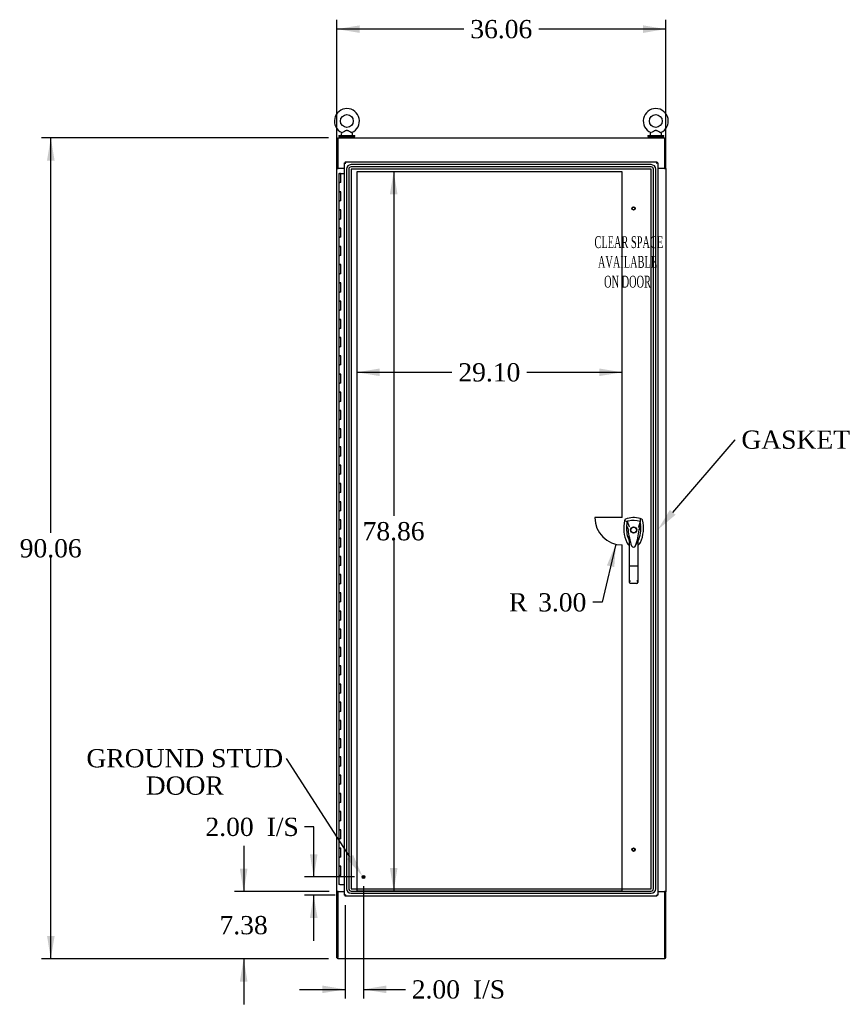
# Model space of a CAD drawing. Header units: inches. Extents: x 2 to 538, y -2 to 358.
# Tile 4 of 10: x 109 to 199, y 128 to 236. Entities that reach past the tile are written whole.
import ezdxf
from ezdxf import colors
from ezdxf.entities.mleader import LeaderData, LeaderLine
from ezdxf.enums import TextEntityAlignment as Align
from ezdxf.lldxf.tags import DXFTag
from ezdxf.math import Vec2, Vec3

# ---------------------------------------------------------------- set-up
doc = ezdxf.new("R2010")
doc.units = ezdxf.units.IN
doc.header["$MEASUREMENT"] = 0
for name, color, linetype in [('COM54746-78', 7, 'Continuous'), ('COM56675-2', 7, 'Continuous'), ('COM70220', 7, 'Continuous'), ('COM71199-6', 7, 'Continuous'), ('COM71207-9', 7, 'Continuous'), ('COM71208-9', 7, 'Continuous'), ('COM71209-10', 7, 'Continuous'), ('Default', 7, 'Continuous'), ('DV1_Default', 7, 'Continuous'), ('HAN13068', 7, 'Continuous'), ('SCS86414', 7, 'Continuous'), ('STD26122', 7, 'Continuous'), ('STD26258', 7, 'Continuous'), ('WAF25377', 7, 'Continuous'), ('WAM254785', 7, 'Continuous')]:
    doc.layers.add(name, color=color, linetype=linetype)
doc.styles.add('SEACAD_Times_New_Roman', font='times.ttf')
tags = doc.linetypes.add('HIDDEN2', pattern=[0.1875, 0.125, -0.0625]).pattern_tags.tags
tags[6:7] = [DXFTag(74, 4), DXFTag(75, 0), DXFTag(340, '0'), DXFTag(46, 0.0), DXFTag(50, 0.0), DXFTag(44, 0.0), DXFTag(45, 0.0)]
tags[4:5] = [DXFTag(74, 4), DXFTag(75, 0), DXFTag(340, '0'), DXFTag(46, 0.0), DXFTag(50, 0.0), DXFTag(44, 0.0), DXFTag(45, 0.0)]
doc.dimstyles.new('HAMMOND_(STH_-_540x360)', dxfattribs={"dimtxt": 2, "dimasz": 2.5, "dimexe": 1, "dimexo": 1, "dimgap": 0.5, "dimtad": 0, "dimtih": 1, "dimtoh": 1, "dimzin": 0, "dimdsep": 46, "dimtxsty": 'SEACAD_Times_New_Roman', "dimblk1": '_SE_FILLED', "dimblk2": '_SE_FILLED', "dimsah": 1, "dimcen": 1, "dimadec": 0, "dimazin": 0, "dimtfac": 0.8, "dimtofl": 0, "dimtmove": 0, "dimatfit": 3, "dimfxl": 1, "dimtolj": 1, "dimtzin": 0, "dimarcsym": 0})

# ---------------------------------------------------------------- blocks, each defined once
blk = doc.blocks.new('SE')
at = {"layer": 'COM54746-78', "color": 7, "linetype": 'Continuous'}
for p, q in [((143.53, 218.86), (143.76, 218.86)), ((143.53, 218.86), (143.53, 217.86)), ((143.58, 218.87), (143.58, 218.9)), ((143.58, 218.9), (143.63, 218.9)), ((143.63, 218.87), (143.58, 218.87)), ((143.6, 218.87), (143.6, 218.86)), ((143.63, 218.9), (143.66, 218.9)), ((143.63, 218.87), (143.66, 218.87)), ((143.66, 218.9), (143.71, 218.9)), ((143.71, 218.87), (143.66, 218.87)), ((143.7, 218.86), (143.7, 218.87)), ((143.71, 218.9), (143.71, 218.87)), ((143.76, 218.86), (144.13, 218.86)), ((143.76, 217.86), (143.76, 218.86)), ((143.53, 217.86), (143.65, 217.86)), ((143.53, 217.86), (143.53, 216.86)), ((143.65, 217.86), (143.53, 217.86)), ((143.76, 217.86), (143.65, 217.86)), ((143.53, 216.86), (143.65, 216.86)), ((143.65, 216.86), (143.53, 216.86)), ((143.53, 216.86), (143.53, 215.86)), ((143.76, 216.86), (143.65, 216.86)), ((143.76, 215.86), (143.76, 216.86)), ((143.53, 215.86), (143.65, 215.86)), ((143.53, 215.86), (143.53, 214.86)), ((143.65, 215.86), (143.53, 215.86)), ((143.76, 215.86), (143.65, 215.86)), ((143.53, 214.86), (143.65, 214.86)), ((143.65, 214.86), (143.53, 214.86)), ((143.53, 214.86), (143.53, 213.86)), ((143.53, 213.86), (143.65, 213.86)), ((143.53, 213.86), (143.53, 212.86)), ((143.65, 213.86), (143.53, 213.86)), ((143.76, 214.86), (143.65, 214.86)), ((143.76, 213.86), (143.65, 213.86)), ((143.76, 213.86), (143.76, 214.86)), ((143.53, 212.86), (143.65, 212.86)), ((143.65, 212.86), (143.53, 212.86)), ((143.53, 212.86), (143.53, 211.86)), ((143.76, 212.86), (143.65, 212.86)), ((143.76, 211.86), (143.76, 212.86)), ((143.53, 211.86), (143.65, 211.86)), ((143.53, 211.86), (143.53, 210.86)), ((143.65, 211.86), (143.53, 211.86)), ((143.76, 211.86), (143.65, 211.86)), ((143.53, 210.86), (143.65, 210.86)), ((143.65, 210.86), (143.53, 210.86)), ((143.53, 210.86), (143.53, 209.86)), ((143.76, 210.86), (143.65, 210.86)), ((143.76, 209.86), (143.76, 210.86)), ((143.53, 209.86), (143.65, 209.86)), ((143.53, 209.86), (143.53, 208.86)), ((143.65, 209.86), (143.53, 209.86)), ((143.76, 209.86), (143.65, 209.86)), ((143.53, 208.86), (143.65, 208.86)), ((143.65, 208.86), (143.53, 208.86)), ((143.53, 208.86), (143.53, 207.86)), ((143.76, 208.86), (143.65, 208.86)), ((143.76, 207.86), (143.76, 208.86)), ((143.53, 207.86), (143.65, 207.86)), ((143.53, 207.86), (143.53, 206.86)), ((143.65, 207.86), (143.53, 207.86)), ((143.76, 207.86), (143.65, 207.86)), ((143.53, 206.86), (143.65, 206.86)), ((143.65, 206.86), (143.53, 206.86)), ((143.53, 206.86), (143.53, 205.86)), ((143.76, 206.86), (143.65, 206.86)), ((143.76, 205.86), (143.76, 206.86)), ((143.53, 205.86), (143.65, 205.86)), ((143.53, 205.86), (143.53, 204.86)), ((143.65, 205.86), (143.53, 205.86)), ((143.76, 205.86), (143.65, 205.86)), ((143.53, 204.86), (143.65, 204.86)), ((143.65, 204.86), (143.53, 204.86)), ((143.53, 204.86), (143.53, 203.86)), ((143.76, 204.86), (143.65, 204.86)), ((143.76, 203.86), (143.76, 204.86)), ((143.53, 203.86), (143.65, 203.86)), ((143.53, 203.86), (143.53, 202.86)), ((143.65, 203.86), (143.53, 203.86)), ((143.76, 203.86), (143.65, 203.86)), ((143.53, 202.86), (143.65, 202.86)), ((143.65, 202.86), (143.53, 202.86)), ((143.53, 202.86), (143.53, 201.86)), ((143.76, 202.86), (143.65, 202.86)), ((143.76, 201.86), (143.76, 202.86)), ((143.53, 201.86), (143.65, 201.86)), ((143.53, 201.86), (143.53, 200.86)), ((143.65, 201.86), (143.53, 201.86)), ((143.76, 201.86), (143.65, 201.86)), ((143.53, 200.86), (143.65, 200.86)), ((143.65, 200.86), (143.53, 200.86)), ((143.53, 200.86), (143.53, 199.86)), ((143.53, 199.86), (143.65, 199.86)), ((143.53, 199.86), (143.53, 198.86)), ((143.65, 199.86), (143.53, 199.86)), ((143.76, 200.86), (143.65, 200.86)), ((143.76, 199.86), (143.65, 199.86)), ((143.76, 199.86), (143.76, 200.86)), ((143.53, 198.86), (143.65, 198.86)), ((143.65, 198.86), (143.53, 198.86)), ((143.53, 198.86), (143.53, 197.86)), ((143.76, 198.86), (143.65, 198.86)), ((143.76, 197.86), (143.76, 198.86)), ((143.53, 197.86), (143.65, 197.86)), ((143.53, 197.86), (143.53, 196.86)), ((143.65, 197.86), (143.53, 197.86)), ((143.76, 197.86), (143.65, 197.86)), ((143.53, 196.86), (143.65, 196.86)), ((143.65, 196.86), (143.53, 196.86)), ((143.53, 196.86), (143.53, 195.86)), ((143.76, 196.86), (143.65, 196.86)), ((143.76, 195.86), (143.76, 196.86)), ((143.53, 195.86), (143.65, 195.86)), ((143.53, 195.86), (143.53, 194.86)), ((143.65, 195.86), (143.53, 195.86)), ((143.76, 195.86), (143.65, 195.86)), ((143.53, 194.86), (143.65, 194.86)), ((143.65, 194.86), (143.53, 194.86)), ((143.53, 194.86), (143.53, 193.86)), ((143.76, 194.86), (143.65, 194.86)), ((143.76, 193.86), (143.76, 194.86)), ((143.53, 193.86), (143.65, 193.86)), ((143.53, 193.86), (143.53, 192.86)), ((143.65, 193.86), (143.53, 193.86)), ((143.76, 193.86), (143.65, 193.86)), ((143.53, 192.86), (143.65, 192.86)), ((143.65, 192.86), (143.53, 192.86)), ((143.53, 192.86), (143.53, 191.86)), ((143.76, 192.86), (143.65, 192.86)), ((143.76, 191.86), (143.76, 192.86)), ((143.53, 191.86), (143.65, 191.86)), ((143.53, 191.86), (143.53, 190.86)), ((143.65, 191.86), (143.53, 191.86)), ((143.76, 191.86), (143.65, 191.86)), ((143.53, 190.86), (143.65, 190.86)), ((143.65, 190.86), (143.53, 190.86)), ((143.53, 190.86), (143.53, 189.86)), ((143.76, 190.86), (143.65, 190.86)), ((143.76, 189.86), (143.76, 190.86)), ((143.53, 189.86), (143.65, 189.86)), ((143.53, 189.86), (143.53, 188.86)), ((143.65, 189.86), (143.53, 189.86)), ((143.76, 189.86), (143.65, 189.86)), ((143.53, 188.86), (143.65, 188.86)), ((143.65, 188.86), (143.53, 188.86)), ((143.53, 188.86), (143.53, 187.86)), ((143.76, 188.86), (143.65, 188.86)), ((143.76, 187.86), (143.76, 188.86)), ((143.53, 187.86), (143.65, 187.86)), ((143.53, 187.86), (143.53, 186.86)), ((143.65, 187.86), (143.53, 187.86)), ((143.53, 186.86), (143.65, 186.86)), ((143.65, 186.86), (143.53, 186.86)), ((143.53, 186.86), (143.53, 185.86)), ((143.76, 187.86), (143.65, 187.86)), ((143.76, 186.86), (143.65, 186.86)), ((143.76, 185.86), (143.76, 186.86)), ((143.53, 185.86), (143.65, 185.86)), ((143.53, 185.86), (143.53, 184.86)), ((143.65, 185.86), (143.53, 185.86)), ((143.76, 185.86), (143.65, 185.86)), ((143.53, 184.86), (143.65, 184.86)), ((143.65, 184.86), (143.53, 184.86)), ((143.53, 184.86), (143.53, 183.86)), ((143.76, 184.86), (143.65, 184.86)), ((143.76, 183.86), (143.76, 184.86)), ((143.53, 183.86), (143.65, 183.86)), ((143.53, 183.86), (143.53, 182.86)), ((143.65, 183.86), (143.53, 183.86)), ((143.76, 183.86), (143.65, 183.86)), ((143.53, 182.86), (143.65, 182.86)), ((143.65, 182.86), (143.53, 182.86)), ((143.53, 182.86), (143.53, 181.86)), ((143.76, 182.86), (143.65, 182.86)), ((143.76, 181.86), (143.76, 182.86)), ((143.53, 181.86), (143.65, 181.86)), ((143.53, 181.86), (143.53, 180.86)), ((143.65, 181.86), (143.53, 181.86)), ((143.76, 181.86), (143.65, 181.86)), ((143.53, 180.86), (143.65, 180.86)), ((143.65, 180.86), (143.53, 180.86)), ((143.53, 180.86), (143.53, 179.86)), ((143.76, 180.86), (143.65, 180.86)), ((143.76, 179.86), (143.76, 180.86)), ((143.53, 179.86), (143.65, 179.86)), ((143.53, 179.86), (143.53, 178.86)), ((143.65, 179.86), (143.53, 179.86)), ((143.76, 179.86), (143.65, 179.86)), ((143.53, 178.86), (143.65, 178.86)), ((143.65, 178.86), (143.53, 178.86)), ((143.53, 178.86), (143.53, 177.86)), ((143.76, 178.86), (143.65, 178.86)), ((143.76, 177.86), (143.76, 178.86)), ((143.53, 177.86), (143.65, 177.86)), ((143.53, 177.86), (143.53, 176.86)), ((143.65, 177.86), (143.53, 177.86)), ((143.76, 177.86), (143.65, 177.86)), ((143.53, 176.86), (143.65, 176.86)), ((143.65, 176.86), (143.53, 176.86)), ((143.53, 176.86), (143.53, 175.86)), ((143.76, 176.86), (143.65, 176.86)), ((143.76, 175.86), (143.76, 176.86)), ((143.53, 175.86), (143.65, 175.86)), ((143.53, 175.86), (143.53, 174.86)), ((143.65, 175.86), (143.53, 175.86)), ((143.76, 175.86), (143.65, 175.86)), ((143.53, 174.86), (143.65, 174.86)), ((143.65, 174.86), (143.53, 174.86)), ((143.53, 174.86), (143.53, 173.86)), ((143.76, 174.86), (143.65, 174.86)), ((143.76, 173.86), (143.76, 174.86)), ((143.53, 173.86), (143.65, 173.86)), ((143.53, 173.86), (143.53, 172.86)), ((143.65, 173.86), (143.53, 173.86)), ((143.53, 172.86), (143.65, 172.86)), ((143.65, 172.86), (143.53, 172.86)), ((143.53, 172.86), (143.53, 171.86)), ((143.76, 173.86), (143.65, 173.86)), ((143.76, 172.86), (143.65, 172.86)), ((143.76, 171.86), (143.76, 172.86)), ((143.53, 171.86), (143.65, 171.86)), ((143.53, 171.86), (143.53, 170.86)), ((143.65, 171.86), (143.53, 171.86)), ((143.76, 171.86), (143.65, 171.86)), ((143.53, 170.86), (143.65, 170.86)), ((143.65, 170.86), (143.53, 170.86)), ((143.53, 170.86), (143.53, 169.86)), ((143.76, 170.86), (143.65, 170.86)), ((143.76, 169.86), (143.76, 170.86)), ((143.53, 169.86), (143.65, 169.86)), ((143.53, 169.86), (143.53, 168.86)), ((143.65, 169.86), (143.53, 169.86)), ((143.76, 169.86), (143.65, 169.86)), ((143.53, 168.86), (143.65, 168.86)), ((143.65, 168.86), (143.53, 168.86)), ((143.53, 168.86), (143.53, 167.86)), ((143.76, 168.86), (143.65, 168.86)), ((143.76, 167.86), (143.76, 168.86)), ((143.53, 167.86), (143.65, 167.86)), ((143.53, 167.86), (143.53, 166.86)), ((143.65, 167.86), (143.53, 167.86)), ((143.76, 167.86), (143.65, 167.86)), ((143.53, 166.86), (143.65, 166.86)), ((143.65, 166.86), (143.53, 166.86)), ((143.53, 166.86), (143.53, 165.86)), ((143.76, 166.86), (143.65, 166.86)), ((143.76, 165.86), (143.76, 166.86)), ((143.53, 165.86), (143.65, 165.86)), ((143.53, 165.86), (143.53, 164.86)), ((143.65, 165.86), (143.53, 165.86)), ((143.76, 165.86), (143.65, 165.86)), ((143.53, 164.86), (143.65, 164.86)), ((143.65, 164.86), (143.53, 164.86)), ((143.53, 164.86), (143.53, 163.86)), ((143.76, 164.86), (143.65, 164.86)), ((143.76, 163.86), (143.76, 164.86)), ((143.53, 163.86), (143.65, 163.86)), ((143.53, 163.86), (143.53, 162.86)), ((143.65, 163.86), (143.53, 163.86)), ((143.76, 163.86), (143.65, 163.86)), ((143.53, 162.86), (143.65, 162.86)), ((143.65, 162.86), (143.53, 162.86)), ((143.53, 162.86), (143.53, 161.86)), ((143.76, 162.86), (143.65, 162.86)), ((143.76, 161.86), (143.76, 162.86)), ((143.53, 161.86), (143.65, 161.86)), ((143.53, 161.86), (143.53, 160.86)), ((143.65, 161.86), (143.53, 161.86)), ((143.76, 161.86), (143.65, 161.86)), ((143.53, 160.86), (143.65, 160.86)), ((143.65, 160.86), (143.53, 160.86)), ((143.53, 160.86), (143.53, 159.86)), ((143.53, 159.86), (143.65, 159.86)), ((143.53, 159.86), (143.53, 158.86)), ((143.65, 159.86), (143.53, 159.86)), ((143.76, 160.86), (143.65, 160.86)), ((143.76, 159.86), (143.65, 159.86)), ((143.76, 159.86), (143.76, 160.86)), ((143.53, 158.86), (143.65, 158.86)), ((143.65, 158.86), (143.53, 158.86)), ((143.53, 158.86), (143.53, 157.86)), ((143.76, 158.86), (143.65, 158.86)), ((143.76, 157.86), (143.76, 158.86)), ((143.53, 157.86), (143.65, 157.86)), ((143.53, 157.86), (143.53, 156.86)), ((143.65, 157.86), (143.53, 157.86)), ((143.76, 157.86), (143.65, 157.86)), ((143.53, 156.86), (143.65, 156.86)), ((143.65, 156.86), (143.53, 156.86)), ((143.53, 156.86), (143.53, 155.86)), ((143.76, 156.86), (143.65, 156.86)), ((143.76, 155.86), (143.76, 156.86)), ((143.53, 155.86), (143.65, 155.86)), ((143.53, 155.86), (143.53, 154.86)), ((143.65, 155.86), (143.53, 155.86)), ((143.76, 155.86), (143.65, 155.86)), ((143.53, 154.86), (143.65, 154.86)), ((143.65, 154.86), (143.53, 154.86)), ((143.53, 154.86), (143.53, 153.86)), ((143.76, 154.86), (143.65, 154.86)), ((143.76, 153.86), (143.76, 154.86)), ((143.53, 153.86), (143.65, 153.86)), ((143.53, 153.86), (143.53, 152.86)), ((143.65, 153.86), (143.53, 153.86)), ((143.76, 153.86), (143.65, 153.86)), ((143.53, 152.86), (143.65, 152.86)), ((143.65, 152.86), (143.53, 152.86)), ((143.53, 152.86), (143.53, 151.86)), ((143.76, 152.86), (143.65, 152.86)), ((143.76, 151.86), (143.76, 152.86)), ((143.53, 151.86), (143.65, 151.86)), ((143.53, 151.86), (143.53, 150.86)), ((143.65, 151.86), (143.53, 151.86)), ((143.76, 151.86), (143.65, 151.86)), ((143.53, 150.86), (143.65, 150.86)), ((143.65, 150.86), (143.53, 150.86)), ((143.53, 150.86), (143.53, 149.86)), ((143.76, 150.86), (143.65, 150.86)), ((143.76, 149.86), (143.76, 150.86)), ((143.53, 149.86), (143.65, 149.86)), ((143.53, 149.86), (143.53, 148.86)), ((143.65, 149.86), (143.53, 149.86)), ((143.76, 149.86), (143.65, 149.86)), ((143.53, 148.86), (143.65, 148.86)), ((143.65, 148.86), (143.53, 148.86)), ((143.53, 148.86), (143.53, 147.86)), ((143.76, 148.86), (143.65, 148.86)), ((143.76, 147.86), (143.76, 148.86)), ((143.53, 147.86), (143.65, 147.86)), ((143.53, 147.86), (143.53, 146.86)), ((143.65, 147.86), (143.53, 147.86)), ((143.76, 147.86), (143.65, 147.86)), ((143.53, 146.86), (143.65, 146.86)), ((143.65, 146.86), (143.53, 146.86)), ((143.53, 146.86), (143.53, 145.86)), ((143.53, 145.86), (143.65, 145.86)), ((143.53, 145.86), (143.53, 144.86)), ((143.65, 145.86), (143.53, 145.86)), ((143.76, 146.86), (143.65, 146.86)), ((143.76, 145.86), (143.65, 145.86)), ((143.76, 145.86), (143.76, 146.86)), ((143.53, 144.86), (143.65, 144.86)), ((143.65, 144.86), (143.53, 144.86)), ((143.53, 144.86), (143.53, 143.86)), ((143.76, 144.86), (143.65, 144.86)), ((143.76, 143.86), (143.76, 144.86)), ((143.53, 143.86), (143.65, 143.86)), ((143.53, 143.86), (143.53, 142.86)), ((143.65, 143.86), (143.53, 143.86)), ((143.76, 143.86), (143.65, 143.86)), ((143.53, 142.86), (143.65, 142.86)), ((143.65, 142.86), (143.53, 142.86)), ((143.53, 142.86), (143.53, 141.86)), ((143.76, 142.86), (143.65, 142.86)), ((143.76, 141.86), (143.76, 142.86)), ((143.53, 141.86), (143.65, 141.86)), ((143.53, 141.86), (143.53, 140.86)), ((143.65, 141.86), (143.53, 141.86)), ((143.76, 141.86), (143.65, 141.86)), ((143.65, 140.86), (143.53, 140.86)), ((143.65, 140.86), (144.13, 140.86))]:
    blk.add_line(p, q, dxfattribs=at)
at = {"layer": 'COM56675-2', "color": 7, "linetype": 'Continuous'}
for p, q in [((143.41, 222.78), (179.28, 222.78)), ((143.41, 222.78), (143.41, 222.64)), ((143.41, 222.64), (143.41, 219.44)), ((179.28, 222.64), (179.28, 222.78)), ((179.28, 219.44), (179.28, 222.64)), ((143.41, 219.44), (144.13, 219.44)), ((178.51, 219.44), (179.28, 219.44))]:
    blk.add_line(p, q, dxfattribs=at)
at = {"layer": 'COM70220', "color": 7, "linetype": 'HIDDEN2'}
for p, q in [((144.37, 219.33), (144.37, 140.4)), ((144.37, 219.33), (144.37, 140.4)), ((144.62, 219.33), (144.62, 140.4)), ((177.77, 219.83), (144.87, 219.83)), ((177.77, 219.83), (144.87, 219.83)), ((177.77, 219.58), (144.87, 219.58)), ((177.77, 219.33), (144.87, 219.33)), ((144.87, 219.33), (144.87, 140.4)), ((177.77, 219.33), (144.87, 219.33)), ((144.87, 219.33), (144.87, 140.4)), ((177.77, 140.4), (177.77, 219.33)), ((177.77, 140.4), (177.77, 219.33)), ((178.02, 140.4), (178.02, 219.33)), ((178.27, 140.4), (178.27, 219.33)), ((178.27, 140.4), (178.27, 219.33)), ((144.87, 140.4), (177.77, 140.4)), ((144.87, 140.4), (177.77, 140.4)), ((144.87, 140.15), (177.77, 140.15)), ((144.87, 139.9), (177.77, 139.9)), ((144.87, 139.9), (177.77, 139.9))]:
    blk.add_line(p, q, dxfattribs=at)
for centre, radius, start, end in [((144.87, 219.33), 0.5, 90, 180), ((144.87, 219.33), 0.499, 90, 180), ((144.87, 219.33), 0.25, 90, 180), ((144.87, 219.33), 0.001, 90, 180), ((177.77, 219.33), 0.5, 0, 90), ((177.77, 219.33), 0.499, 0, 90), ((177.77, 219.33), 0.25, 0, 90), ((177.77, 219.33), 0.001, 0, 90), ((144.87, 140.4), 0.5, 180, 270), ((144.87, 140.4), 0.499, 180, 270), ((144.87, 140.4), 0.25, 180, 270), ((144.87, 140.4), 0.001, 180, 270), ((177.77, 140.4), 0.5, 270, 360), ((177.77, 140.4), 0.001, 270, 360), ((177.77, 140.4), 0.25, 270, 360), ((177.77, 140.4), 0.499, 270, 360)]:
    blk.add_arc(centre, radius, start, end, dxfattribs=at)
at = {"layer": 'COM71199-6', "color": 7, "linetype": 'Continuous'}
for p, q in [((144.13, 139.69), (144.13, 220.03)), ((144.13, 220.03), (144.19, 220.03)), ((144.23, 220.03), (144.19, 220.03)), ((144.23, 220.13), (178.41, 220.13)), ((144.23, 220.13), (144.23, 220.07)), ((144.23, 220.03), (144.23, 220.07)), ((144.23, 220.03), (144.27, 219.99)), ((144.27, 219.99), (144.27, 219.99)), ((144.27, 219.99), (144.27, 219.99)), ((144.27, 219.99), (144.27, 219.99)), ((144.27, 219.99), (144.27, 219.99)), ((144.27, 219.99), (144.27, 219.99)), ((178.36, 219.99), (178.36, 219.99)), ((178.36, 219.99), (178.36, 219.99)), ((178.36, 219.99), (178.36, 219.99)), ((178.36, 219.99), (178.36, 219.99)), ((178.36, 219.99), (178.36, 219.99)), ((178.38, 220), (178.41, 220.03)), ((178.41, 220.13), (178.41, 220.07)), ((178.41, 220.03), (178.41, 220.07)), ((178.41, 220.03), (178.45, 220.03)), ((178.51, 220.03), (178.45, 220.03)), ((178.51, 220.03), (178.51, 139.69)), ((144.13, 139.69), (144.19, 139.69)), ((144.23, 139.69), (144.19, 139.69)), ((144.26, 139.73), (144.23, 139.69)), ((144.23, 139.69), (144.23, 139.65)), ((144.23, 139.6), (144.23, 139.65)), ((178.41, 139.6), (144.23, 139.6)), ((144.27, 139.74), (144.27, 139.74)), ((144.27, 139.74), (144.27, 139.74)), ((144.27, 139.74), (144.27, 139.74)), ((144.27, 139.74), (144.27, 139.74)), ((178.36, 139.74), (178.36, 139.74)), ((178.36, 139.74), (178.36, 139.74)), ((178.36, 139.74), (178.36, 139.74)), ((178.36, 139.74), (178.36, 139.74)), ((178.37, 139.73), (178.41, 139.69)), ((178.41, 139.69), (178.41, 139.65)), ((178.41, 139.69), (178.45, 139.69)), ((178.41, 139.6), (178.41, 139.65)), ((178.51, 139.69), (178.45, 139.69))]:
    blk.add_line(p, q, dxfattribs=at)
for centre, start, end in [((144.76, 220.96), 238.5613, 243.7633), ((143.3, 219.51), 26.2367, 31.4387), ((179.34, 219.51), 148.5613, 153.7633), ((177.88, 220.96), 296.2367, 301.4387), ((144.76, 138.76), 116.2367, 121.4387), ((143.3, 140.22), 328.5613, 333.7633), ((179.34, 140.22), 206.2367, 211.4387), ((177.88, 138.76), 58.5613, 63.7633)]:
    blk.add_arc(centre, 1.09, start, end, dxfattribs=at)
at = {"layer": 'COM71207-9', "color": 7, "linetype": 'Continuous'}
for p, q in [((143.32, 219.44), (143.32, 222.69)), ((143.32, 222.69), (143.41, 222.69)), ((143.32, 219.41), (143.32, 219.44)), ((143.41, 219.44), (143.32, 219.44)), ((143.32, 140.1), (143.32, 219.41)), ((143.32, 219.41), (143.46, 219.41)), ((143.41, 219.41), (143.41, 219.44)), ((144.13, 219.41), (143.46, 219.41)), ((143.32, 140.1), (143.32, 140.07)), ((143.46, 140.1), (143.32, 140.1)), ((143.32, 140.07), (143.41, 140.07)), ((143.32, 132.82), (143.32, 140.07)), ((143.41, 140.1), (143.41, 140.07)), ((143.46, 140.1), (144.13, 140.1)), ((143.32, 132.82), (143.41, 132.82))]:
    blk.add_line(p, q, dxfattribs=at)
at = {"layer": 'COM71208-9', "color": 7, "linetype": 'Continuous'}
for p, q in [((179.28, 222.69), (179.38, 222.69)), ((179.38, 219.44), (179.38, 222.69)), ((179.24, 219.41), (178.51, 219.41)), ((179.24, 219.41), (179.38, 219.41)), ((179.28, 219.41), (179.28, 219.44)), ((179.38, 219.44), (179.28, 219.44)), ((179.38, 219.41), (179.38, 219.44)), ((179.38, 219.41), (179.38, 140.1)), ((178.51, 140.1), (179.24, 140.1)), ((179.38, 140.1), (179.24, 140.1)), ((179.28, 140.1), (179.28, 140.07)), ((179.28, 140.07), (179.28, 140.07)), ((179.28, 140.07), (179.38, 140.07)), ((179.28, 140.07), (179.38, 140.07)), ((179.38, 140.1), (179.38, 140.07)), ((179.38, 140.07), (179.38, 140.07)), ((179.38, 132.82), (179.38, 140.07)), ((179.28, 132.82), (179.38, 132.82))]:
    blk.add_line(p, q, dxfattribs=at)
at = {"layer": 'COM71209-10', "color": 7, "linetype": 'Continuous'}
for p, q in [((143.41, 140.07), (143.41, 132.87)), ((144.13, 140.07), (143.41, 140.07)), ((179.28, 140.07), (178.51, 140.07)), ((179.28, 132.87), (179.28, 140.07)), ((143.41, 132.72), (143.41, 132.87)), ((179.28, 132.87), (179.28, 132.72)), ((179.28, 132.72), (143.41, 132.72))]:
    blk.add_line(p, q, dxfattribs=at)
at = {"layer": 'DV1_Default', "color": 7, "linetype": 'HIDDEN2'}
for p, q in [((174.59, 219.06), (145.49, 219.06)), ((145.49, 219.06), (145.49, 140.19)), ((174.59, 181.12), (174.59, 219.06)), ((174.59, 181.12), (171.59, 181.12)), ((174.59, 140.19), (174.59, 178.12)), ((145.49, 140.19), (174.59, 140.19))]:
    blk.add_line(p, q, dxfattribs=at)
blk.add_arc((174.59, 181.12), 3, 180, 270, dxfattribs=at)
at = {"layer": 'HAN13068', "color": 7, "linetype": 'Continuous'}
for p, q in [((174.87, 180.87), (174.86, 180.81)), ((174.86, 180.81), (175.14, 180.7)), ((175.14, 180.7), (175.36, 180.13)), ((176.56, 180.7), (176.39, 180.05)), ((176.75, 180.95), (176.57, 181.01)), ((175.24, 179.78), (175.24, 179.78)), ((175.36, 180.13), (175.4, 180.1)), ((176.45, 179.78), (176.45, 179.78)), ((175.39, 175.79), (175.39, 178.76)), ((176.3, 178.76), (176.3, 175.79)), ((176.3, 178.48), (176.33, 178.53)), ((176.33, 178.53), (176.33, 178.53)), ((175.59, 178.12), (175.59, 178.12)), ((176.07, 178), (176.07, 178.01)), ((175.39, 173.98), (175.39, 175.79)), ((176.21, 175.78), (175.48, 175.78)), ((176.3, 175.79), (176.3, 173.98)), ((176.21, 173.89), (175.48, 173.89))]:
    blk.add_line(p, q, dxfattribs=at)
for radius in [0.35, 0.3]:
    blk.add_circle((175.85, 179.76), radius, dxfattribs=at)
for centre, radius, start, end in [((178.48, 179.95), 3.72, 166.7532, 205.1027), ((175.85, 178.53), 2.58, 73.8589, 110.3492), ((178.48, 179.95), 3.42, 167.3846, 174.7018), ((175.85, 178.53), 2.28, 106.8385, 108.0343), ((175.85, 178.53), 2.28, 104.4503, 106.8385), ((175.85, 178.53), 2.28, 71.9657, 104.4503), ((173.22, 179.95), 3.42, 334.8973, 7.2824), ((173.22, 179.95), 3.42, 10.1138, 12.6154), ((173.22, 179.95), 3.42, 8.519, 10.1138), ((173.22, 179.95), 3.42, 7.2824, 8.519), ((178.48, 179.95), 3.42, 174.7018, 200.2077), ((182.09, 180.35), 6.87, 184.7542, 199.9908), ((175.33, 178.43), 1.35, 91.2336, 93.7696), ((169.41, 180.38), 7.07, 340.3478, 355.1696), ((189.21, 153.34), 29.63, 115.6418, 115.7539), ((176.39, 179), 0.791, 85.3077, 89.6394), ((178.48, 179.95), 3.42, 200.2077, 205.1027), ((175.79, 178.69), 0.45, 205.1027, 208.4225), ((173.86, 178.16), 1.65, 10.2772, 21.6468), ((175.91, 178.69), 0.45, 331.5775, 334.8973), ((175.91, 178.69), 0.75, 301.8486, 334.8973), ((175.79, 178.69), 0.75, 233.4788, 238.1514), ((175.85, 178.09), 0.234, 202.2802, 338.2167), ((175.48, 173.98), 0.0903, 180.0017, 181.1154), ((175.48, 173.98), 0.09, 181.1172, 270), ((176.21, 173.98), 0.09, 270, 358.8828), ((176.21, 173.98), 0.0903, 358.8846, 359.9983)]:
    blk.add_arc(centre, radius, start, end, dxfattribs=at)
for points in [[(174.95, 180.95), (174.91, 180.94), (174.88, 180.9), (174.87, 180.87)], [(176.61, 180.39), (176.56, 180.19), (176.51, 179.99), (176.45, 179.78)], [(176.57, 181.01), (176.56, 180.91), (176.56, 180.8), (176.56, 180.7)], [(176.83, 180.87), (176.82, 180.9), (176.79, 180.94), (176.75, 180.95)], [(175.07, 180.27), (175.13, 180.11), (175.19, 179.94), (175.24, 179.78)], [(175.11, 178.38), (175.16, 178.26), (175.24, 178.16), (175.34, 178.09)], [(175.51, 178.35), (175.5, 178.38), (175.49, 178.42), (175.48, 178.45)], [(176.21, 178.45), (176.19, 178.35), (176.16, 178.26), (176.12, 178.16)], [(175.59, 178.12), (175.58, 178.14), (175.58, 178.15), (175.58, 178.16)]]:
    blk.add_open_spline(points, degree=3, dxfattribs=at)
for points, knots in [([(176.59, 178.38), (176.77, 178.76), (176.88, 179.18), (176.96, 180.02), (176.93, 180.45), (176.83, 180.87)], [0, 0, 0, 0, 0.5, 0.5, 1, 1, 1, 1]), ([(176.21, 178.45), (176.23, 178.51), (176.25, 178.57), (176.27, 178.65), (176.28, 178.68), (176.29, 178.72), (176.29, 178.73), (176.3, 178.75), (176.3, 178.76), (176.3, 178.77), (176.3, 178.77), (176.3, 178.76)], [0, 0, 0, 0, 0.5, 0.5, 0.75, 0.75, 0.875, 0.875, 0.9375, 0.9375, 1, 1, 1, 1]), ([(175.48, 175.78), (175.48, 175.78), (175.47, 175.78), (175.46, 175.78), (175.46, 175.78), (175.44, 175.78), (175.44, 175.78), (175.43, 175.78), (175.42, 175.78), (175.41, 175.78), (175.41, 175.78), (175.4, 175.78), (175.4, 175.79), (175.39, 175.79), (175.39, 175.79), (175.39, 175.79)], [0, 0, 0, 0, 0.125, 0.125, 0.25, 0.25, 0.375, 0.375, 0.5, 0.5, 0.75, 0.75, 0.875, 0.875, 1, 1, 1, 1]), ([(176.3, 175.79), (176.3, 175.79), (176.3, 175.79), (176.3, 175.79), (176.3, 175.78), (176.29, 175.78), (176.29, 175.78), (176.27, 175.78), (176.27, 175.78), (176.26, 175.78), (176.25, 175.78), (176.24, 175.78), (176.24, 175.78), (176.23, 175.78), (176.22, 175.78), (176.21, 175.78)], [0, 0, 0, 0, 0.125, 0.125, 0.25, 0.25, 0.5, 0.5, 0.625, 0.625, 0.75, 0.75, 0.875, 0.875, 1, 1, 1, 1]), ([(175.39, 173.98), (175.39, 173.99), (175.4, 174.01), (175.41, 174.04), (175.41, 174.05), (175.42, 174.07), (175.42, 174.08), (175.43, 174.11), (175.44, 174.13), (175.46, 174.16), (175.46, 174.17), (175.47, 174.2), (175.48, 174.21), (175.48, 174.22)], [0, 0, 0, 0, 0.25, 0.25, 0.375, 0.375, 0.5, 0.5, 0.75, 0.75, 0.875, 0.875, 1, 1, 1, 1]), ([(176.21, 174.22), (176.22, 174.21), (176.22, 174.2), (176.23, 174.17), (176.24, 174.16), (176.25, 174.13), (176.26, 174.11), (176.28, 174.08), (176.28, 174.07), (176.29, 174.05), (176.29, 174.04), (176.3, 174.01), (176.3, 173.99), (176.3, 173.98)], [0, 0, 0, 0, 0.125, 0.125, 0.25, 0.25, 0.5, 0.5, 0.625, 0.625, 0.75, 0.75, 1, 1, 1, 1])]:
    blk.add_open_spline(points, degree=3, knots=knots, dxfattribs=at)
at = {"layer": 'SCS86414', "color": 7, "linetype": 'Continuous'}
for p, q in [((143.79, 223.2), (143.79, 223.08)), ((143.87, 223.32), (143.8, 223.24)), ((145.03, 223.24), (144.96, 223.32)), ((145.04, 223.08), (145.04, 223.2)), ((177.66, 223.2), (177.66, 223.08)), ((177.74, 223.32), (177.67, 223.24)), ((178.9, 223.24), (178.83, 223.32)), ((178.91, 223.08), (178.91, 223.2))]:
    blk.add_line(p, q, dxfattribs=at)
for centre in [(144.41, 224.61), (178.28, 224.61)]:
    blk.add_circle(centre, 0.704, dxfattribs=at)
for centre, radius, start, end in [((144.41, 224.61), 1.37, 294.0237, 246.0188), ((178.28, 224.61), 1.37, 294.0237, 246.0188), ((143.85, 223.2), 0.06, 140.3214, 180), ((143.85, 223.08), 0.06, 180, 270), ((143.84, 223.34), 0.03, 297.8916, 61.952), ((144.98, 223.34), 0.0231, 111.5897, 162.4656), ((144.98, 223.08), 0.06, 270, 0), ((144.98, 223.2), 0.06, 0, 39.6786), ((177.72, 223.2), 0.06, 140.3214, 180), ((177.72, 223.08), 0.06, 180, 270), ((177.71, 223.34), 0.03, 297.8916, 61.952), ((178.85, 223.34), 0.0231, 111.5897, 162.4656), ((178.85, 223.08), 0.06, 270, 0), ((178.85, 223.2), 0.06, 0, 39.6786)]:
    blk.add_arc(centre, radius, start, end, dxfattribs=at)
for points in [[(144.96, 223.32), (144.96, 223.32), (144.94, 223.33), (144.9, 223.35), (144.88, 223.37), (144.83, 223.39), (144.81, 223.4), (144.73, 223.45), (144.67, 223.48), (144.59, 223.52), (144.56, 223.54), (144.5, 223.56), (144.47, 223.57), (144.4, 223.57), (144.37, 223.57), (144.31, 223.55), (144.28, 223.54), (144.19, 223.5), (144.13, 223.47), (144.02, 223.41), (143.97, 223.38), (143.94, 223.36)], [(178.83, 223.32), (178.83, 223.32), (178.81, 223.33), (178.77, 223.35), (178.75, 223.37), (178.7, 223.39), (178.68, 223.4), (178.6, 223.45), (178.54, 223.48), (178.46, 223.52), (178.43, 223.54), (178.37, 223.56), (178.34, 223.57), (178.27, 223.57), (178.24, 223.57), (178.18, 223.55), (178.15, 223.54), (178.06, 223.5), (178, 223.47), (177.89, 223.41), (177.84, 223.38), (177.81, 223.36)]]:
    blk.add_open_spline(points, degree=3, knots=[0.5685641, 0.5685641, 0.5685641, 0.5685641, 0.625, 0.625, 0.65625, 0.65625, 0.6875, 0.6875, 0.75, 0.75, 0.78125, 0.78125, 0.8125, 0.8125, 0.84375, 0.84375, 0.875, 0.875, 0.9375, 0.9375, 1, 1, 1, 1], dxfattribs=at)
at = {"layer": 'STD26122', "color": 7, "linetype": 'HIDDEN2'}
for centre, radius in [((175.85, 215.03), 0.185), ((175.85, 215.03), 0.15), ((175.85, 144.69), 0.185), ((175.85, 144.69), 0.15)]:
    blk.add_circle(centre, radius, dxfattribs=at)
at = {"layer": 'STD26258', "color": 7, "linetype": 'HIDDEN2'}
for radius in [0.156, 0.125, 0.0944]:
    blk.add_circle((146.23, 141.69), radius, dxfattribs=at)
at = {"layer": 'WAF25377', "color": 7, "linetype": 'Continuous'}
for p, q in [((143.54, 223.02), (145.29, 223.02)), ((143.54, 223.02), (143.54, 222.91)), ((143.54, 222.91), (145.29, 222.91)), ((145.29, 222.91), (145.29, 223.02)), ((177.41, 223.02), (179.16, 223.02)), ((177.41, 223.02), (177.41, 222.91)), ((177.41, 222.91), (179.16, 222.91)), ((179.16, 222.91), (179.16, 223.02))]:
    blk.add_line(p, q, dxfattribs=at)
at = {"layer": 'WAM254785', "color": 7, "linetype": 'Continuous'}
for p, q in [((143.66, 222.91), (143.66, 222.78)), ((145.16, 222.78), (145.16, 222.91)), ((177.53, 222.91), (177.53, 222.78)), ((179.03, 222.78), (179.03, 222.91))]:
    blk.add_line(p, q, dxfattribs=at)
at = {"layer": 'DV1_Default', "insert": (175.18, 211.98), "char_height": 1.3, "width": 12.9122, "attachment_point": 2}
blk.add_mtext('{\\fTimes New Roman|b0||i0||c0|p34;\\C7;\\H1.3;\\W0.5776;^I}{\\fTimes New Roman|b0||i0||c0|p34;\\C7;\\H1.3;\\W0.5776;CLEAR SPACE\\P}{\\fTimes New Roman|b0||i0||c0|p34;\\C7;\\H1.3;\\W0.5776;AVAILABLE \\P}{\\fTimes New Roman|b0||i0||c0|p34;\\C7;\\H1.3;\\W0.5776;ON DOOR^I}', dxfattribs=at)
blk = doc.blocks.new('DMBLK5490')
at = {"layer": 'Default', "linetype": 'Continuous'}
for points in [[(111.53, 220.28), (112.36, 220.28), (111.94, 222.78)], [(111.53, 135.22), (111.94, 132.72), (112.36, 135.22)]]:
    blk.add_hatch(color=7, dxfattribs=at).paths.add_polyline_path(points)
at = {"layer": 'Default', "color": 7, "linetype": 'Continuous'}
for p, q in [((142.41, 222.78), (110.94, 222.78)), ((111.94, 179.45), (111.94, 222.78)), ((111.94, 132.72), (111.94, 176.75)), ((142.41, 132.72), (110.94, 132.72))]:
    blk.add_line(p, q, dxfattribs=at)
at = {"layer": 'Default', "color": 7, "linetype": 'Continuous', "style": 'SEACAD_Times_New_Roman'}
blk.add_text('90.06', height=2, dxfattribs=at).set_placement((108.53, 178.75), align=Align.TOP_LEFT)
blk = doc.blocks.new('_SE_FILLED')
at = {"color": 0}
blk.add_line((0, 0), (-1, 0), dxfattribs=at)
blk.add_solid([(0, 0), (-1, -0.1665), (-1, 0.1665), (0, 0)], dxfattribs=at)
blk = doc.blocks.new('DMBLK5496')
at = {"layer": 'Default', "linetype": 'Continuous'}
for points in [[(132.67, 142.6), (133.09, 140.1), (133.51, 142.6)], [(132.67, 130.22), (133.51, 130.22), (133.09, 132.72)]]:
    blk.add_hatch(color=7, dxfattribs=at).paths.add_polyline_path(points)
at = {"layer": 'Default', "color": 7, "linetype": 'Continuous'}
for p, q in [((133.09, 145.1), (133.09, 140.1)), ((142.46, 140.1), (132.09, 140.1)), ((142.41, 132.72), (132.09, 132.72)), ((133.09, 132.72), (133.09, 127.72))]:
    blk.add_line(p, q, dxfattribs=at)
at = {"layer": 'Default', "color": 7, "linetype": 'Continuous', "style": 'SEACAD_Times_New_Roman'}
blk.add_text('7.38', height=2, dxfattribs=at).set_placement((130.44, 137.41), align=Align.TOP_LEFT)
blk = doc.blocks.new('DMBLK5499')
at = {"layer": 'Default', "linetype": 'Continuous'}
for points in [[(149.96, 216.56), (149.54, 219.06), (149.12, 216.56)], [(149.96, 142.69), (149.12, 142.69), (149.54, 140.19)]]:
    blk.add_hatch(color=7, dxfattribs=at).paths.add_polyline_path(points)
at = {"layer": 'Default', "color": 7, "linetype": 'Continuous'}
for p, q in [((149.54, 219.06), (149.54, 181.32)), ((149.54, 178.62), (149.54, 140.19))]:
    blk.add_line(p, q, dxfattribs=at)
at = {"layer": 'Default', "color": 7, "linetype": 'Continuous', "style": 'SEACAD_Times_New_Roman'}
blk.add_text('78.86', height=2, dxfattribs=at).set_placement((146.13, 180.62), align=Align.TOP_LEFT)
blk = doc.blocks.new('DMBLK5500')
at = {"layer": 'Default', "linetype": 'Continuous'}
for points in [[(147.99, 196.64), (147.99, 197.47), (145.49, 197.05)], [(172.09, 196.64), (174.59, 197.05), (172.09, 197.47)]]:
    blk.add_hatch(color=7, dxfattribs=at).paths.add_polyline_path(points)
at = {"layer": 'Default', "color": 7, "linetype": 'Continuous'}
for p, q in [((145.49, 197.05), (155.93, 197.05)), ((164.15, 197.05), (174.59, 197.05))]:
    blk.add_line(p, q, dxfattribs=at)
at = {"layer": 'Default', "color": 7, "linetype": 'Continuous', "style": 'SEACAD_Times_New_Roman'}
blk.add_text('29.10', height=2, dxfattribs=at).set_placement((156.63, 198.05), align=Align.TOP_LEFT)
blk = doc.blocks.new('DMBLK5501')
at = {"layer": 'Default', "linetype": 'Continuous'}
blk.add_hatch(color=7, dxfattribs=at).paths.add_polyline_path([(173.73, 175.68), (173.9, 178.2), (172.92, 175.87)])
at = {"layer": 'Default', "color": 7, "linetype": 'Continuous'}
for p, q in [((173.9, 178.2), (172.39, 171.82)), ((172.39, 171.82), (171.39, 171.82))]:
    blk.add_line(p, q, dxfattribs=at)
at = {"layer": 'Default', "color": 7, "linetype": 'Continuous', "style": 'SEACAD_Times_New_Roman'}
for s, p in [('R', (162.19, 172.82)), ('3.00', (165.38, 172.82))]:
    blk.add_text(s, height=2, dxfattribs=at).set_placement(p, align=Align.TOP_LEFT)
blk = doc.blocks.new('DMBLK5506')
at = {"layer": 'Default', "linetype": 'Continuous'}
for points in [[(141.73, 128.95), (144.23, 129.36), (141.73, 129.78)], [(148.73, 128.95), (148.73, 129.78), (146.23, 129.36)]]:
    blk.add_hatch(color=7, dxfattribs=at).paths.add_polyline_path(points)
at = {"layer": 'Default', "color": 7, "linetype": 'Continuous'}
for p, q in [((146.23, 140.69), (146.23, 128.36)), ((144.23, 138.6), (144.23, 128.36)), ((139.23, 129.36), (144.23, 129.36)), ((146.23, 129.36), (149.82, 129.36)), ((149.82, 129.36), (150.82, 129.36))]:
    blk.add_line(p, q, dxfattribs=at)
at = {"layer": 'Default', "color": 7, "linetype": 'Continuous', "style": 'SEACAD_Times_New_Roman'}
for s, p in [('2.00', (151.52, 130.36)), ('I/S', (158.23, 130.36))]:
    blk.add_text(s, height=2, dxfattribs=at).set_placement(p, align=Align.TOP_LEFT)
blk = doc.blocks.new('DMBLK5507')
at = {"layer": 'Default', "linetype": 'Continuous'}
for points in [[(140.35, 144.19), (140.77, 141.69), (141.19, 144.19)], [(140.35, 137.19), (141.19, 137.19), (140.77, 139.69)]]:
    blk.add_hatch(color=7, dxfattribs=at).paths.add_polyline_path(points)
at = {"layer": 'Default', "color": 7, "linetype": 'Continuous'}
for p, q in [((140.77, 147.19), (139.77, 147.19)), ((140.77, 141.69), (140.77, 147.19)), ((145.23, 141.69), (139.77, 141.69)), ((143.13, 139.69), (139.77, 139.69)), ((140.77, 134.69), (140.77, 139.69))]:
    blk.add_line(p, q, dxfattribs=at)
at = {"layer": 'Default', "color": 7, "linetype": 'Continuous', "style": 'SEACAD_Times_New_Roman'}
for s, p in [('2.00', (128.9, 148.19)), ('I/S', (135.61, 148.19))]:
    blk.add_text(s, height=2, dxfattribs=at).set_placement(p, align=Align.TOP_LEFT)
blk = doc.blocks.new('DMBLK5508')
at = {"layer": 'Default', "linetype": 'Continuous'}
for points in [[(145.82, 235.11), (143.32, 234.7), (145.82, 234.28)], [(176.88, 235.11), (176.88, 234.28), (179.38, 234.7)]]:
    blk.add_hatch(color=7, dxfattribs=at).paths.add_polyline_path(points)
at = {"layer": 'Default', "color": 7, "linetype": 'Continuous'}
for p, q in [((143.32, 221.94), (143.32, 235.7)), ((179.38, 222.06), (179.38, 235.7)), ((157.24, 234.7), (143.32, 234.7)), ((179.38, 234.7), (165.46, 234.7))]:
    blk.add_line(p, q, dxfattribs=at)
at = {"layer": 'Default', "color": 7, "linetype": 'Continuous', "style": 'SEACAD_Times_New_Roman'}
blk.add_text('36.06', height=2, dxfattribs=at).set_placement((157.94, 235.7), align=Align.TOP_LEFT)

msp = doc.modelspace()

# ---------------------------------------------------------------- block references
at = {"layer": 'Default'}
msp.add_blockref('SE', (0, 0), dxfattribs=at)

# ---------------------------------------------------------------- dimensions: what is measured, and where the dimension line sits
at = {"layer": 'Default', "color": 7, "linetype": 'Continuous'}
for base, p1, p2, angle, picture, middle, dimtype in [((179.38, 234.696), (179.38, 221.065), (143.32, 220.941), 180.19653, 'DMBLK5508', (161.35, 234.696), 161), ((111.944, 132.725), (143.415, 132.725), (143.415, 222.785), 90, 'DMBLK5490', (111.944, 177.755), 161), ((149.54, 219.055), (145.486, 219.055), (145.486, 140.193), 270, 'DMBLK5499', (149.54, 179.624), 161), ((133.090905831, 132.724615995), (144.55157429, 140.099615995), (143.41457429, 132.724615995), 90, 'DMBLK5496', (133.090905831, 136.41211598), 160)]:
    dim = msp.add_linear_dim(base=base, p1=p1, p2=p2, angle=angle, text='\\A1;<>', dimstyle='HAMMOND_(STH_-_540x360)', dxfattribs=at)
    dim.commit()
    dim.dimension.update_dxf_attribs({"geometry": picture, "text_midpoint": middle, "dimtype": dimtype})
dim = msp.add_linear_dim(base=(174.59, 197.053), p1=(145.486, 219.055), p2=(174.59, 181.124), text='\\A1;<>', dimstyle='HAMMOND_(STH_-_540x360)', dxfattribs=at)
dim.commit()
dim.dimension.update_dxf_attribs({"geometry": 'DMBLK5500', "text_midpoint": (160.038, 197.053), "dimtype": 160})
dim = msp.add_radius_dim(center=(174.59, 181.124), mpoint=(173.899, 178.205), text='\\A1;<>', dimstyle='HAMMOND_(STH_-_540x360)', dxfattribs=at)
dim.commit()
dim.dimension.update_dxf_attribs({"geometry": 'DMBLK5501', "text_midpoint": (171.386, 171.816), "dimtype": 164})
dim = msp.add_linear_dim(base=(140.77, 141.693), p1=(144.131, 139.693), p2=(146.226, 141.693), angle=90, text='\\A1;<> I/S', dimstyle='HAMMOND_(STH_-_540x360)', override={"dimtmove": 1}, dxfattribs=at)
dim.commit()
dim.dimension.update_dxf_attribs({"geometry": 'DMBLK5507', "text_midpoint": (139.77, 147.188), "dimtype": 160})
dim = msp.add_linear_dim(base=(146.226, 129.364), p1=(144.226, 139.598), p2=(146.226, 141.693), text='\\A1;<> I/S', dimstyle='HAMMOND_(STH_-_540x360)', override={"dimtmove": 1}, dxfattribs=at)
dim.commit()
dim.dimension.update_dxf_attribs({"geometry": 'DMBLK5506', "text_midpoint": (150.819, 129.364), "dimtype": 160})

# ---------------------------------------------------------------- leaders
ml = msp.add_multileader_mtext('Standard', dxfattribs=at)
ml.set_content('{\\pxsm0.9;\\fTimes New Roman|b0||i0||c0|p34;\\W1.;GASKET\\P}', color=7)
ml.set_leader_properties()
ml.build(insert=Vec2(0, 0))
ml.multileader.update_dxf_attribs({"dogleg_length": 0, "arrow_head_size": 2.5})
ctx = ml.context
ctx.base_point, ctx.char_height, ctx.arrow_head_size, ctx.landing_gap_size = Vec3(187.579, 188.733), 2, 2.5, 0.7
notes = []
notes.append((ctx, [(0, (1, 1, 0), (186.969, 189.643), (1, 0), 0, [(0, [(178.506, 179.792)], 0, [])])]))
ctx.mtext.insert = Vec3(187.669, 190.665)
ml = msp.add_multileader_mtext('Standard', dxfattribs=at)
ml.set_content('{\\pxsm0.9;\\fTimes New Roman|b0||i0||c0|p34;\\W1.;GROUND STUD\\PDOOR\\P}', color=7)
ml.set_leader_properties()
ml.build(insert=Vec2(0, 0))
ml.multileader.update_dxf_attribs({"dogleg_length": 0, "arrow_head_size": 2.5})
ctx = ml.context
ctx.base_point, ctx.char_height, ctx.arrow_head_size, ctx.landing_gap_size = Vec3(116.102, 153.785), 2, 2.5, 0.7
ctx.text_align_type = 1
notes.append((ctx, [(0, (1, 1, 0), (137.772, 154.695), (-1, 0), 0, [(0, [(146.105, 141.792)], 0, [])])]))
ctx.mtext.insert, ctx.mtext.alignment = Vec3(126.632, 155.717), 2
for ctx, leaders in notes:
    for number, flags, end, landing, length, lines in leaders:
        leader = LeaderData()
        leader.index, (leader.has_last_leader_line, leader.has_dogleg_vector, leader.attachment_direction) = number, flags
        leader.last_leader_point, leader.dogleg_vector, leader.dogleg_length = Vec3(end), Vec3(landing), length
        for number, points, colour, breaks in lines:
            line = LeaderLine()
            line.index, line.vertices, line.color, line.breaks = number, Vec3.list(points), colors.encode_raw_color(colour), breaks
            leader.lines.append(line)
        ctx.leaders.append(leader)

doc.saveas('drawing.dxf')
